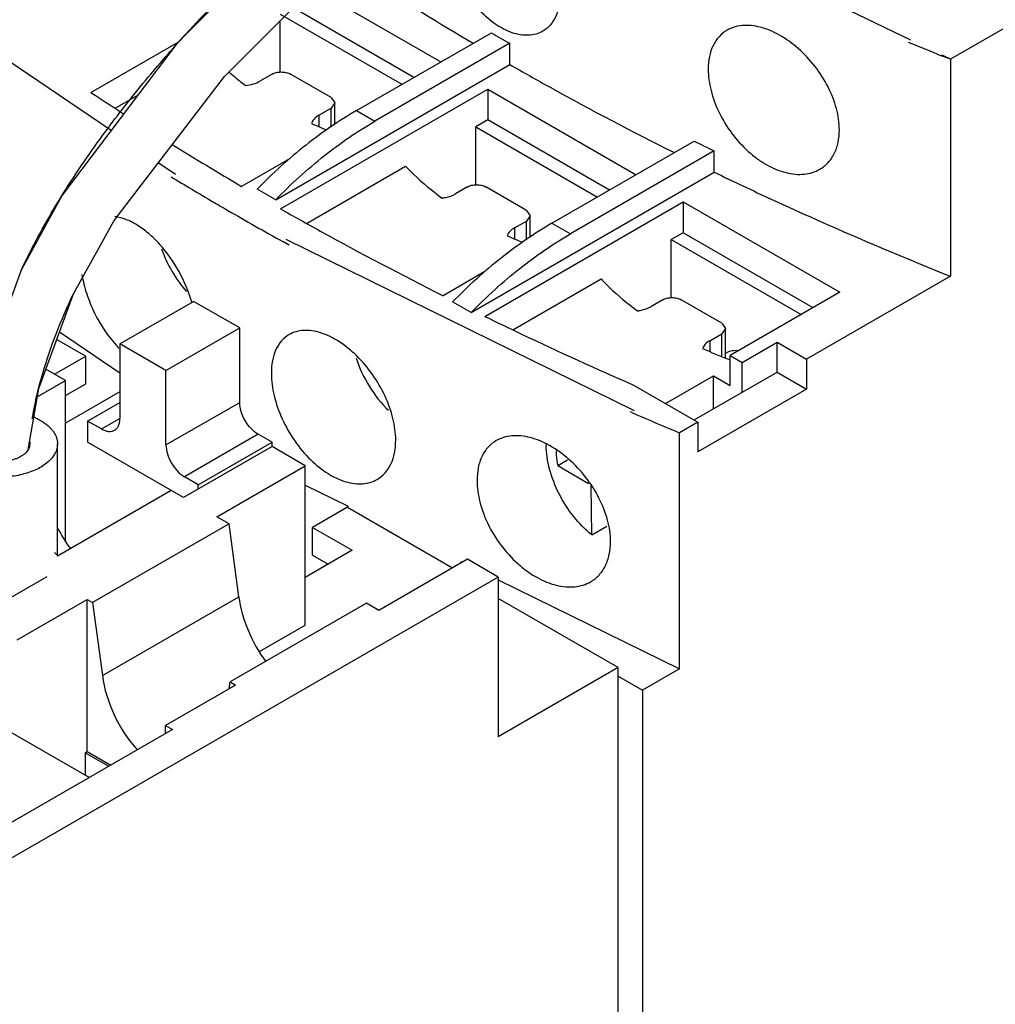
# Model space of a CAD drawing. Header units: millimetres. Extents: x 17 to 133, y 44 to 166.
# Tile 3 of 5: x 54 to 91, y 88 to 126. Entities that reach past the tile are written whole.
import ezdxf

# ---------------------------------------------------------------- set-up
doc = ezdxf.new("R2010")
doc.units = ezdxf.units.MM
doc.header["$LTSCALE"] = 13.644507
for name, color, linetype in [('00_COMPONENTS_1', 7, 'CONTINUOUS'), ('00_COMPONENTS_13', 7, 'CONTINUOUS'), ('00_COMPONENTS_2_1', 7, 'CONTINUOUS'), ('00_COMPONENTS_3', 7, 'CONTINUOUS')]:
    doc.layers.add(name, color=color, linetype=linetype)

msp = doc.modelspace()

# ---------------------------------------------------------------- linework, layer by layer
at = {"layer": '00_COMPONENTS_1', "color": 7, "linetype": 'Continuous'}
for p, q in [((53.629, 116.373), (53.629, 116.375)), ((55.609, 115.416), (55.617, 115.432)), ((55.611, 115.415), (55.616, 115.429)), ((53.896, 109.466), (53.895, 109.518))]:
    msp.add_line(p, q, dxfattribs=at)
for points in [[(84.205, 143.416), (81.211, 141.684), (77.631, 139.626), (74.168, 137.434), (70.441, 134.806), (68.4, 133.24), (64.095, 129.584), (59.602, 125.056), (55.183, 119.214), (53.629, 116.373)], [(55.616, 115.429), (57.176, 118.253), (61.408, 123.775), (65.722, 128.091), (69.87, 131.598), (71.839, 133.104), (75.43, 135.631), (78.802, 137.764), (82.292, 139.768)], [(53.629, 116.375), (52.154, 112.334), (51.705, 109.72), (51.705, 109.676)], [(53.895, 109.518), (54.289, 111.803), (55.617, 115.432)]]:
    msp.add_lwpolyline(points, dxfattribs=at)
msp.add_arc((69.518, 107.867), 15.736, 167.1471, 169.8533, dxfattribs=at)
for points, knots in [([(58.585, 123.862), (58.83, 124.153), (59.831, 125.317), (60.882, 126.436), (61.696, 127.256)], [0, 0, 0, 0, 0.247499, 1, 1, 1, 1]), ([(56.532, 121.226), (56.692, 121.449), (57.351, 122.348), (58.046, 123.219), (58.585, 123.862)], [0, 0, 0, 0, 0.247115, 1, 1, 1, 1]), ([(53.629, 116.375), (54.027, 117.212), (54.928, 118.873), (55.972, 120.446), (56.532, 121.226)], [0, 0, 0, 0, 0.491252, 1, 1, 1, 1]), ([(54.176, 111.367), (54.253, 111.706), (54.616, 113.094), (55.145, 114.435), (55.609, 115.416)], [0, 0, 0, 0, 0.242515, 1, 1, 1, 1])]:
    msp.add_open_spline(points, degree=3, knots=knots, dxfattribs=at)
at = {"layer": '00_COMPONENTS_13', "color": 7, "linetype": 'Continuous'}
for p, q in [((109.798, 136.293), (89.256, 124.434)), ((64.796, 127.165), (69.705, 124.331)), ((87.733, 125.169), (83.783, 127.076)), ((68.679, 123.739), (64.013, 126.434)), ((63.553, 126.168), (68.22, 123.474)), ((63.553, 123.938), (63.553, 125.921)), ((57.06, 121.695), (51.099, 125.738)), ((66.477, 122.468), (71.65, 125.454)), ((56.29, 123.159), (59.638, 125.092)), ((72.357, 125.046), (67.184, 122.06)), ((72.357, 124.23), (72.357, 125.046)), ((89.256, 124.434), (88.915, 124.571)), ((89.256, 124.434), (88.936, 124.588)), ((89.256, 124.434), (89.256, 116.105)), ((63.376, 119.045), (72.357, 124.23)), ((63.235, 123.862), (62.773, 123.595)), ((65.498, 122.964), (63.942, 123.862)), ((63.556, 118.699), (71.508, 123.29)), ((71.508, 123.29), (71.508, 122.106)), ((71.508, 123.29), (77.2, 120.004)), ((57.222, 122.554), (58.088, 123.054)), ((65.498, 122.964), (65.644, 122.76)), ((65.035, 122.289), (65.498, 122.555)), ((65.644, 122.76), (65.498, 122.555)), ((65.498, 121.833), (65.498, 122.555)), ((65.644, 121.928), (65.644, 122.76)), ((66.477, 122.468), (67.184, 122.06)), ((65.035, 122.289), (65.035, 121.85)), ((71.508, 122.106), (71.048, 121.841)), ((76.175, 119.412), (71.508, 122.106)), ((71.048, 119.611), (71.048, 121.841)), ((71.048, 121.841), (75.715, 119.147)), ((73.972, 118.14), (79.43, 121.292)), ((80.197, 120.918), (74.679, 117.732)), ((80.197, 120.101), (80.197, 120.918)), ((63.9, 120.613), (62.071, 119.556)), ((59.533, 120.018), (58.872, 120.466)), ((64.563, 118.138), (68.361, 120.331)), ((70.872, 114.717), (80.197, 120.101)), ((63.376, 119.045), (62.669, 119.453)), ((70.73, 119.534), (70.268, 119.268)), ((72.993, 118.636), (71.437, 119.534)), ((71.395, 114.57), (79.003, 118.963)), ((72.993, 118.636), (73.139, 118.432)), ((79.003, 118.963), (79.003, 117.779)), ((79.003, 118.963), (85.014, 115.493)), ((73.139, 118.432), (72.993, 118.228)), ((73.139, 117.601), (73.139, 118.432)), ((72.531, 117.961), (72.993, 118.228)), ((72.531, 117.961), (72.531, 117.548)), ((72.993, 117.506), (72.993, 118.228)), ((73.972, 118.14), (74.679, 117.732)), ((77.14, 110.95), (63.777, 117.518)), ((79.003, 117.779), (78.544, 117.514)), ((78.544, 115.283), (78.544, 117.514)), ((78.544, 117.514), (83.529, 114.636)), ((83.988, 114.901), (79.003, 117.779)), ((63.891, 117.304), (63.647, 117.439)), ((71.395, 116.285), (69.796, 115.362)), ((72.477, 114.052), (75.857, 116.003)), ((89.256, 116.105), (83.741, 112.921)), ((85.014, 115.493), (80.806, 113.064)), ((57.401, 113.512), (60.23, 115.145)), ((61.997, 114.124), (60.23, 115.145)), ((70.872, 114.717), (70.164, 115.125)), ((78.225, 115.207), (77.763, 114.94)), ((80.488, 114.309), (78.933, 115.207)), ((59.169, 112.491), (61.997, 114.124)), ((61.997, 111.267), (61.997, 114.124)), ((80.488, 114.309), (80.635, 114.105)), ((80.635, 114.105), (80.488, 113.901)), ((80.635, 112.969), (80.635, 114.105)), ((55.083, 113.972), (57.401, 112.4)), ((80.026, 113.634), (80.488, 113.901)), ((80.488, 113.025), (80.488, 113.901)), ((54.978, 113.687), (56.093, 113.043)), ((57.401, 113.512), (57.401, 110.655)), ((59.169, 112.491), (57.401, 113.512)), ((80.026, 113.634), (80.026, 113.22)), ((81.266, 112.799), (82.61, 113.574)), ((82.61, 112.431), (82.61, 113.574)), ((82.61, 113.574), (83.741, 112.921)), ((54.891, 112.349), (56.093, 113.043)), ((56.093, 111.982), (56.093, 113.043)), ((80.674, 113.171), (80.635, 113.148)), ((80.806, 111.921), (80.806, 113.064)), ((80.806, 113.064), (81.266, 112.799)), ((81.266, 111.655), (81.266, 112.799)), ((83.741, 112.921), (83.741, 111.778)), ((55.315, 112.104), (54.559, 112.541)), ((59.169, 109.634), (59.169, 112.491)), ((78.332, 111.227), (80.17, 112.288)), ((79.428, 110.594), (82.61, 112.431)), ((80.17, 111.023), (80.17, 112.288)), ((80.17, 112.288), (80.806, 111.921)), ((82.61, 112.431), (83.741, 111.778)), ((54.233, 111.48), (55.315, 112.104)), ((55.315, 105.981), (55.315, 112.104)), ((55.315, 111.533), (56.093, 111.982)), ((77.13, 111.92), (79.569, 110.512)), ((57.401, 111.676), (55.315, 110.471)), ((83.741, 111.778), (79.569, 109.369)), ((56.164, 110.553), (57.401, 111.267)), ((59.169, 109.634), (61.997, 111.267)), ((54.127, 110.672), (54.092, 110.933)), ((77.043, 110.875), (76.967, 110.908)), ((56.164, 110.553), (56.164, 109.736)), ((56.694, 110.247), (56.164, 110.553)), ((56.694, 110.247), (57.401, 110.655)), ((79.569, 110.512), (78.862, 110.104)), ((79.569, 110.512), (79.569, 109.369)), ((62.704, 110.043), (59.876, 108.41)), ((63.235, 109.736), (62.704, 110.043)), ((78.862, 101.041), (78.862, 110.104)), ((59.841, 107.614), (56.164, 109.736)), ((63.235, 109.573), (59.841, 107.614)), ((60.406, 108.104), (63.235, 109.736)), ((63.235, 109.573), (63.235, 109.736)), ((64.508, 108.838), (63.235, 109.573)), ((61.114, 106.879), (64.508, 108.838)), ((64.508, 102.715), (64.508, 108.838)), ((74.571, 109.051), (74.196, 108.834)), ((75.369, 108.139), (74.196, 108.834)), ((60.406, 108.104), (59.876, 108.41)), ((60.406, 107.94), (60.406, 108.104)), ((64.508, 108.095), (66.154, 107.286)), ((75.499, 106.188), (75.479, 108.074)), ((59.367, 107.887), (55.005, 105.369)), ((66.134, 107.246), (64.79, 106.471)), ((66.134, 107.246), (70.164, 104.919)), ((61.587, 106.605), (56.355, 103.584)), ((61.587, 106.605), (61.114, 106.879)), ((61.962, 103.804), (61.587, 106.605)), ((64.79, 105.409), (64.79, 106.471)), ((64.79, 106.471), (66.311, 105.593)), ((75.499, 106.188), (76.08, 106.524)), ((55.3, 105.972), (55.315, 105.981)), ((66.311, 105.593), (64.508, 104.552)), ((64.79, 105.409), (65.391, 105.062)), ((70.73, 105.246), (67.336, 103.286)), ((70.468, 105.166), (70.535, 105.133)), ((71.915, 104.562), (70.73, 105.246)), ((42.375, 97.53), (54.608, 104.593)), ((71.915, 104.562), (51.055, 92.519)), ((71.915, 104.562), (71.915, 98.438)), ((71.915, 104.455), (78.862, 101.041)), ((53.459, 102.153), (56.146, 103.705)), ((56.146, 97.867), (56.146, 103.705)), ((56.146, 103.705), (56.355, 103.584)), ((56.355, 103.584), (56.729, 100.783)), ((56.729, 100.783), (61.962, 103.804)), ((66.862, 103.56), (61.63, 100.539)), ((67.336, 103.286), (66.862, 103.56)), ((76.511, 101.092), (71.915, 103.746)), ((62.759, 101.705), (64.508, 102.715)), ((76.511, 101.092), (71.915, 98.438)), ((76.511, 74.964), (76.511, 101.092)), ((78.862, 101.041), (77.448, 100.224)), ((61.588, 100.274), (61.63, 100.539)), ((61.63, 100.539), (61.838, 100.418)), ((76.511, 100.765), (77.448, 100.224)), ((61.838, 100.418), (59.151, 98.867)), ((77.448, 100.224), (77.448, 76.219)), ((59.416, 98.714), (49.871, 93.203)), ((53.194, 98.632), (56.234, 96.877)), ((59.151, 98.561), (59.151, 98.867)), ((59.151, 98.867), (59.416, 98.714)), ((56.075, 97.826), (56.146, 97.867)), ((56.146, 97.867), (57.047, 97.346)), ((56.075, 97.826), (56.075, 96.969)), ((56.075, 97.826), (56.977, 97.306))]:
    msp.add_line(p, q, dxfattribs=at)
for centre, radius, start, end in [((131.607, 228.489), 119.21, 239.80434, 240.19678), ((145.131, 263.715), 150.071, 247.474, 248.00039), ((121.857, 222.073), 118.671, 236.46082, 237.18424), ((71.352, 136.791), 16.225, 246.0066, 248.2165), ((138.755, 241.952), 134.456, 243.81831, 244.18177), ((125.875, 228.444), 126.204, 238.21754, 239.63117), ((126.404, 230.533), 129.338, 238.77994, 239.60706), ((127.364, 232.168), 131.235, 239.60642, 239.89493), ((128.876, 234.794), 134.265, 239.89886, 240.93324), ((79.352, 133.272), 17.144, 245.5521, 247.6978), ((60.691, 116.536), 4.611, 223.0227, 224.0479), ((86.967, 129.215), 17.44, 245.5619, 249.1144), ((80.97, 112.657), 0.593, 109.1782, 119.9592), ((87.365, 130.219), 18.52, 249.0706, 249.2468), ((141.517, 260.523), 162.947, 246.69172, 247.26144), ((142.035, 261.756), 164.283, 247.26111, 247.38515), ((76.548, 109.624), 2.795, 179.4332, 180.0007), ((76.504, 109.405), 2.37, 180.0016, 180.7786)]:
    msp.add_arc(centre, radius, start, end, dxfattribs=at)
for centre, major_axis, ratio, start_param, end_param in [((60.901, 117.187), (-1.513, 2.618), 0.577357, 1.256863, 1.896614), ((68.397, 112.895), (-1.514, 2.617), 0.577356, 1.225369, 2.023854), ((56.729, 107.311), (-1.536, 2.969), 0.575706, 1.560516, 1.845748), ((64.225, 102.983), (-1.536, 2.969), 0.575706, 1.013337, 1.845748), ((58.992, 99.962), (-1.536, 2.969), 0.575706, 1.013337, 1.997775)]:
    msp.add_ellipse(centre, major_axis=major_axis, ratio=ratio, start_param=start_param, end_param=end_param, dxfattribs=at)
for points, knots in [([(73.617, 125.508), (73.537, 125.462), (73.361, 125.388), (73.07, 125.343), (72.758, 125.364), (72.308, 125.481), (71.734, 125.794), (71.105, 126.357), (70.553, 127.078), (70.122, 127.896), (69.843, 128.744), (69.769, 129.32), (69.769, 129.594)], [0, 0, 0, 0, 0.043508, 0.088674, 0.136871, 0.188997, 0.306082, 0.439224, 0.583056, 0.729929, 0.87143, 1, 1, 1, 1]), ([(65.878, 128.23), (66.288, 127.957), (67.957, 126.863), (69.655, 125.814), (70.948, 125.05)], [0, 0, 0, 0, 0.247122, 1, 1, 1, 1]), ([(74.294, 126.981), (74.294, 126.819), (74.269, 126.509), (74.141, 126.084), (73.925, 125.738), (73.725, 125.57), (73.617, 125.508)], [0, 0, 0, 0, 0.287679, 0.546418, 0.780381, 1, 1, 1, 1]), ([(80.688, 125.55), (80.575, 125.484), (80.362, 125.311), (80.131, 124.958), (79.994, 124.526), (79.966, 124.214), (79.966, 124.051)], [0, 0, 0, 0, 0.226894, 0.462893, 0.718797, 1, 1, 1, 1]), ([(84.996, 121.729), (84.996, 122.002), (84.909, 122.574), (84.581, 123.402), (84.079, 124.184), (83.448, 124.858), (82.739, 125.373), (82.108, 125.644), (81.618, 125.735), (81.28, 125.74), (80.966, 125.682), (80.775, 125.6), (80.688, 125.55)], [0, 0, 0, 0, 0.124382, 0.26084, 0.403668, 0.545677, 0.679883, 0.800713, 0.855411, 0.906372, 0.954212, 1, 1, 1, 1]), ([(61.58, 123.95), (61.631, 123.906), (61.838, 123.727), (62.052, 123.556), (62.217, 123.433)], [0, 0, 0, 0, 0.245871, 1, 1, 1, 1]), ([(63.235, 123.862), (63.285, 123.891), (63.402, 123.933), (63.588, 123.953), (63.775, 123.933), (63.892, 123.891), (63.942, 123.862)], [0, 0, 0, 0, 0.237243, 0.499999, 0.762756, 1, 1, 1, 1]), ([(72.357, 124.23), (72.869, 123.937), (74.948, 122.766), (77.062, 121.655), (78.67, 120.852)], [0, 0, 0, 0, 0.246935, 1, 1, 1, 1]), ([(79.966, 124.051), (79.966, 123.777), (80.05, 123.203), (80.363, 122.368), (80.848, 121.575), (81.37, 120.997), (81.839, 120.615), (82.201, 120.38), (82.569, 120.199), (82.937, 120.077), (83.296, 120.015), (83.64, 120.014), (83.96, 120.077), (84.155, 120.162), (84.245, 120.213)], [0, 0, 0, 0, 0.124154, 0.260457, 0.402794, 0.543826, 0.611845, 0.677203, 0.739283, 0.797781, 0.85272, 0.9043, 0.953059, 1, 1, 1, 1]), ([(62.217, 123.433), (62.318, 123.442), (62.511, 123.476), (62.693, 123.549), (62.773, 123.595)], [0, 0, 0, 0, 0.524551, 1, 1, 1, 1]), ([(66.477, 122.468), (65.8, 122.077), (64.46, 121.149), (63.257, 120.054), (62.669, 119.453)], [0, 0, 0, 0, 0.48187, 1, 1, 1, 1]), ([(63.376, 119.045), (63.964, 119.645), (65.167, 120.741), (66.507, 121.669), (67.184, 122.06)], [0, 0, 0, 0, 0.51813, 1, 1, 1, 1]), ([(65.035, 122.289), (64.967, 122.249), (64.849, 122.161), (64.771, 122.032), (64.754, 121.968)], [0, 0, 0, 0, 0.543994, 1, 1, 1, 1]), ([(84.245, 120.213), (84.362, 120.281), (84.582, 120.456), (84.823, 120.815), (84.967, 121.25), (84.996, 121.565), (84.996, 121.729)], [0, 0, 0, 0, 0.230079, 0.467545, 0.722462, 1, 1, 1, 1]), ([(68.361, 120.331), (68.463, 120.222), (68.899, 119.783), (69.377, 119.387), (69.755, 119.11)], [0, 0, 0, 0, 0.241113, 1, 1, 1, 1]), ([(80.197, 120.101), (80.929, 119.747), (83.913, 118.336), (86.948, 117.032), (89.256, 116.105)], [0, 0, 0, 0, 0.246387, 1, 1, 1, 1]), ([(70.73, 119.534), (70.78, 119.563), (70.897, 119.606), (71.084, 119.626), (71.27, 119.606), (71.387, 119.563), (71.437, 119.534)], [0, 0, 0, 0, 0.237243, 0.499999, 0.762756, 1, 1, 1, 1]), ([(69.755, 119.11), (69.803, 119.115), (69.98, 119.143), (70.154, 119.202), (70.268, 119.268)], [0, 0, 0, 0, 0.266985, 1, 1, 1, 1]), ([(63.556, 118.699), (64.063, 118.411), (66.121, 117.258), (68.21, 116.16), (69.796, 115.362)], [0, 0, 0, 0, 0.247241, 1, 1, 1, 1]), ([(60.155, 115.111), (60.041, 115.52), (59.708, 116.312), (59.101, 117.178), (58.526, 117.745), (58.088, 118.072), (57.651, 118.297), (57.351, 118.378), (57.208, 118.395)], [0, 0, 0, 0, 0.276328, 0.552698, 0.681719, 0.800297, 0.90649, 1, 1, 1, 1]), ([(73.972, 118.14), (73.295, 117.749), (71.956, 116.822), (70.753, 115.726), (70.164, 115.125)], [0, 0, 0, 0, 0.48187, 1, 1, 1, 1]), ([(72.531, 117.961), (72.467, 117.924), (72.355, 117.842), (72.277, 117.724), (72.257, 117.665)], [0, 0, 0, 0, 0.541453, 1, 1, 1, 1]), ([(70.872, 114.717), (71.46, 115.318), (72.663, 116.414), (74.002, 117.341), (74.679, 117.732)], [0, 0, 0, 0, 0.51813, 1, 1, 1, 1]), ([(55.943, 116.176), (55.985, 115.925), (56.114, 115.417), (56.514, 114.448), (56.961, 113.775), (57.32, 113.39)], [0, 0, 0, 0, 0.242624, 0.497554, 1, 1, 1, 1]), ([(75.857, 116.003), (75.959, 115.895), (76.394, 115.456), (76.872, 115.06), (77.25, 114.782)], [0, 0, 0, 0, 0.241113, 1, 1, 1, 1]), ([(78.225, 115.207), (78.276, 115.236), (78.392, 115.278), (78.579, 115.299), (78.766, 115.278), (78.882, 115.236), (78.933, 115.207)], [0, 0, 0, 0, 0.237243, 0.499999, 0.762756, 1, 1, 1, 1]), ([(77.25, 114.782), (77.298, 114.788), (77.475, 114.816), (77.649, 114.875), (77.763, 114.94)], [0, 0, 0, 0, 0.266985, 1, 1, 1, 1]), ([(71.395, 114.57), (71.864, 114.341), (73.762, 113.428), (75.679, 112.555), (77.13, 111.92)], [0, 0, 0, 0, 0.247816, 1, 1, 1, 1]), ([(63.895, 113.871), (63.786, 113.808), (63.582, 113.638), (63.365, 113.286), (63.235, 112.855), (63.21, 112.541), (63.21, 112.376)], [0, 0, 0, 0, 0.219989, 0.453647, 0.71216, 1, 1, 1, 1]), ([(67.98, 109.823), (67.98, 110.1), (67.898, 110.682), (67.589, 111.531), (67.117, 112.344), (66.52, 113.054), (65.849, 113.606), (65.247, 113.91), (64.779, 114.023), (64.457, 114.041), (64.158, 113.994), (63.977, 113.918), (63.895, 113.871)], [0, 0, 0, 0, 0.127212, 0.26701, 0.412811, 0.556654, 0.690834, 0.809463, 0.862296, 0.911026, 0.956477, 1, 1, 1, 1]), ([(80.026, 113.634), (79.962, 113.597), (79.85, 113.515), (79.773, 113.397), (79.752, 113.338)], [0, 0, 0, 0, 0.541453, 1, 1, 1, 1]), ([(81.073, 113.249), (81.047, 113.252), (80.947, 113.257), (80.845, 113.241), (80.775, 113.217)], [0, 0, 0, 0, 0.262651, 1, 1, 1, 1]), ([(63.21, 112.376), (63.21, 112.091), (63.293, 111.493), (63.601, 110.617), (64.077, 109.781), (64.493, 109.284), (64.721, 109.062)], [0, 0, 0, 0, 0.229226, 0.48148, 0.743498, 1, 1, 1, 1]), ([(62.704, 110.043), (62.604, 110.101), (62.414, 110.261), (62.192, 110.564), (62.041, 110.907), (61.997, 111.151), (61.997, 111.267)], [0, 0, 0, 0, 0.237252, 0.499999, 0.762746, 1, 1, 1, 1]), ([(57.194, 110.197), (57.227, 110.216), (57.289, 110.268), (57.354, 110.376), (57.393, 110.508), (57.401, 110.604), (57.401, 110.655)], [0, 0, 0, 0, 0.217745, 0.450883, 0.71046, 1, 1, 1, 1]), ([(56.694, 110.247), (56.738, 110.221), (56.825, 110.18), (56.959, 110.148), (57.085, 110.151), (57.161, 110.178), (57.194, 110.197)], [0, 0, 0, 0, 0.289539, 0.549116, 0.782254, 1, 1, 1, 1]), ([(76.22, 105.925), (76.22, 106.202), (76.131, 106.783), (75.797, 107.624), (75.288, 108.418), (74.645, 109.102), (73.924, 109.624), (73.281, 109.899), (72.783, 109.99), (72.438, 109.994), (72.118, 109.934), (71.924, 109.851), (71.835, 109.8)], [0, 0, 0, 0, 0.124267, 0.260594, 0.403297, 0.545228, 0.679384, 0.800278, 0.855052, 0.906116, 0.954079, 1, 1, 1, 1]), ([(59.169, 109.634), (59.169, 109.519), (59.212, 109.274), (59.364, 108.931), (59.586, 108.628), (59.776, 108.468), (59.876, 108.41)], [0, 0, 0, 0, 0.237254, 0.500001, 0.762748, 1, 1, 1, 1]), ([(67.268, 108.313), (67.38, 108.378), (67.591, 108.55), (67.818, 108.906), (67.953, 109.341), (67.98, 109.657), (67.98, 109.823)], [0, 0, 0, 0, 0.223187, 0.45831, 0.715812, 1, 1, 1, 1]), ([(71.835, 109.8), (71.719, 109.733), (71.503, 109.557), (71.267, 109.198), (71.127, 108.759), (71.099, 108.441), (71.099, 108.276)], [0, 0, 0, 0, 0.227264, 0.463363, 0.719158, 1, 1, 1, 1]), ([(75.499, 106.188), (75.243, 106.392), (74.769, 106.88), (74.22, 107.74), (73.855, 108.67), (73.753, 109.317), (73.753, 109.624)], [0, 0, 0, 0, 0.247742, 0.510389, 0.767496, 1, 1, 1, 1]), ([(74.134, 109.372), (74.134, 109.329), (74.142, 109.148), (74.168, 108.968), (74.196, 108.834)], [0, 0, 0, 0, 0.240053, 1, 1, 1, 1]), ([(64.721, 109.062), (64.924, 108.865), (65.34, 108.527), (65.93, 108.244), (66.39, 108.146), (66.708, 108.135), (67.005, 108.188), (67.185, 108.265), (67.268, 108.313)], [0, 0, 0, 0, 0.298882, 0.563899, 0.683246, 0.794407, 0.89905, 1, 1, 1, 1]), ([(71.099, 108.276), (71.099, 107.998), (71.184, 107.415), (71.504, 106.567), (71.998, 105.763), (72.53, 105.177), (73.008, 104.79), (73.376, 104.552), (73.751, 104.369), (74.126, 104.246), (74.491, 104.183), (74.841, 104.182), (75.167, 104.246), (75.365, 104.333), (75.456, 104.385)], [0, 0, 0, 0, 0.124065, 0.260258, 0.402513, 0.54352, 0.611553, 0.676938, 0.73906, 0.797607, 0.852599, 0.904229, 0.95303, 1, 1, 1, 1]), ([(75.456, 104.385), (75.575, 104.454), (75.798, 104.632), (76.043, 104.996), (76.19, 105.438), (76.22, 105.759), (76.22, 105.925)], [0, 0, 0, 0, 0.230178, 0.467661, 0.722537, 1, 1, 1, 1])]:
    msp.add_open_spline(points, degree=3, knots=knots, dxfattribs=at)
at = {"layer": '00_COMPONENTS_2_1', "color": 7, "linetype": 'Continuous'}
for p, q in [((55.005, 105.369), (55.005, 109.675)), ((55.025, 105.38), (55.005, 105.397))]:
    msp.add_line(p, q, dxfattribs=at)
for centre, radius, start, end in [((53.569, 109.675), 0.386, 0.005, 11.4516), ((54.226, 104.63), 1.096, 44.2012, 45.0789), ((54.245, 104.648), 1.07, 43.0504, 44.2023)]:
    msp.add_arc(centre, radius, start, end, dxfattribs=at)
for points, knots in [([(54.112, 110.697), (54.134, 110.688), (54.219, 110.65), (54.301, 110.608), (54.361, 110.574)], [0, 0, 0, 0, 0.256512, 1, 1, 1, 1]), ([(54.361, 110.574), (54.457, 110.518), (54.592, 110.425), (54.746, 110.278), (54.839, 110.165), (54.912, 110.048), (54.966, 109.926), (54.998, 109.801), (55.005, 109.717), (55.005, 109.675)], [0, 0, 0, 0, 0.289281, 0.422541, 0.548496, 0.667895, 0.781868, 0.891951, 1, 1, 1, 1]), ([(55.005, 109.675), (55.005, 109.644), (55.001, 109.581), (54.977, 109.455), (54.915, 109.299), (54.795, 109.123), (54.633, 108.961), (54.433, 108.814), (54.197, 108.686), (53.933, 108.58), (53.644, 108.496), (53.338, 108.438), (53.02, 108.407), (52.698, 108.402), (52.377, 108.425), (52.066, 108.474), (51.771, 108.549), (51.498, 108.648), (51.328, 108.732), (51.249, 108.777)], [0, 0, 0, 0, 0.021334, 0.042896, 0.087474, 0.135253, 0.187158, 0.2436, 0.304552, 0.369644, 0.438247, 0.509538, 0.582568, 0.656305, 0.729688, 0.801669, 0.871266, 0.937612, 1, 1, 1, 1]), ([(53.896, 109.466), (53.915, 109.498), (53.945, 109.566), (53.955, 109.64), (53.955, 109.675)], [0, 0, 0, 0, 0.51186, 1, 1, 1, 1]), ([(51.992, 109.206), (52.065, 109.164), (52.228, 109.093), (52.494, 109.029), (52.78, 109.005), (53.067, 109.022), (53.297, 109.07), (53.466, 109.13), (53.58, 109.183), (53.682, 109.243), (53.795, 109.33), (53.863, 109.409), (53.896, 109.466)], [0, 0, 0, 0, 0.12195, 0.255262, 0.394975, 0.535217, 0.670047, 0.733818, 0.794404, 0.851428, 0.90469, 1, 1, 1, 1]), ([(54.89, 105.503), (54.9, 105.495), (54.938, 105.465), (54.974, 105.432), (55, 105.406)], [0, 0, 0, 0, 0.256254, 1, 1, 1, 1])]:
    msp.add_open_spline(points, degree=3, knots=knots, dxfattribs=at)
at = {"layer": '00_COMPONENTS_3', "color": 7, "linetype": 'Continuous'}
msp.add_open_spline([(37.967, 124.486), (38.228, 125.311), (38.822, 126.97), (39.883, 129.429), (41.113, 131.884), (42.493, 134.313), (44.007, 136.699), (45.637, 139.019), (47.367, 141.255), (49.181, 143.385), (51.06, 145.389), (52.989, 147.245), (54.64, 148.662), (55.971, 149.698), (56.957, 150.411), (57.938, 151.066), (58.908, 151.66), (59.861, 152.205), (61.102, 152.885), (62.638, 153.705), (63.839, 154.398), (64.425, 154.766)], degree=3, knots=[0, 0, 0, 0, 0.062971, 0.127962, 0.194592, 0.262432, 0.331017, 0.399869, 0.468501, 0.536428, 0.603161, 0.66817, 0.730898, 0.761218, 0.790751, 0.819371, 0.846888, 0.873409, 0.89923, 0.949722, 1, 1, 1, 1], dxfattribs=at)

doc.saveas('drawing.dxf')
